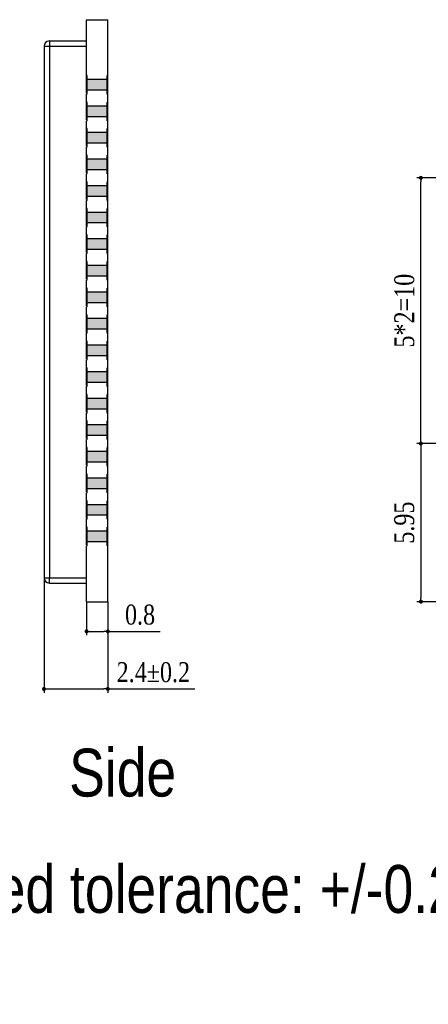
# Model space of a CAD drawing. Header units: millimetres. Extents: x -15.7 to 68.4, y -15.2 to 25.9.
# Tile 2 of 7: x 23.4 to 38.7, y -15.2 to 21.9. Entities that reach past the tile are written whole.
import ezdxf

# ---------------------------------------------------------------- set-up
doc = ezdxf.new("R2010")
doc.units = ezdxf.units.MM
doc.header["$LTSCALE"] = 30.734
doc.header["$PDMODE"] = 3
doc.header["$PDSIZE"] = 8
doc.layers.get('0').update_dxf_attribs({"linetype": 'CONTINUOUS'})
doc.layers.get('Defpoints').update_dxf_attribs({"linetype": 'CONTINUOUS'})
for name, color, linetype in [('01 实线', 7, 'CONTINUOUS'), ('02___PRT_ALL_AXES', 7, 'CONTINUOUS'), ('03 标注', 3, 'CONTINUOUS')]:
    doc.layers.add(name, color=color, linetype=linetype)
doc.styles.add('Font_1_Times New Roman', font='times.ttf', dxfattribs={"width": 0.8})
doc.styles.add('ST1', font='arial.ttf', dxfattribs={"width": 0.8})
doc.dimstyles.new('Dim._2_spot_mini', dxfattribs={"dimscale": 0.3, "dimtxt": 2.5, "dimasz": 0.5, "dimexe": 0.5, "dimexo": 0, "dimgap": 0.8, "dimtad": 1, "dimdec": 3, "dimzin": 9, "dimdsep": 46, "dimtxsty": 'Font_1_Times New Roman', "dimblk": 'DOT', "dimcen": 0.1, "dimclrd": 256, "dimclre": 256, "dimclrt": 256, "dimadec": 0, "dimazin": 0, "dimtp": 0.1, "dimtm": 0.1, "dimtfac": 1, "dimtdec": 3, "dimtmove": 0, "dimatfit": 3, "dimfxl": 0, "dimtolj": 1, "dimlwd": -1, "dimlwe": -1, "dimarcsym": 0})

# ---------------------------------------------------------------- blocks, each defined once
blk = doc.blocks.new('_Dot')
at = {"color": 0, "linetype": 'ByBlock', "lineweight": -2}
blk.add_line((-0.5, 0), (-1, 0), dxfattribs=at)
at = {"color": 0, "linetype": 'ByBlock', "const_width": 0.5}
blk.add_lwpolyline([(-0.25, 0, 1), (0.25, 0, 1)], format="xyb", close=True, dxfattribs=at)
blk = doc.blocks.new('*D3')
at = {"ltscale": 0.05, "transparency": 16777216}
for p, q in [((24.279, 0.9), (24.279, -3.433)), ((26.679, 0), (26.679, -3.433)), ((24.429, -3.283), (26.529, -3.283)), ((26.679, -3.283), (29.954, -3.283))]:
    blk.add_line(p, q, dxfattribs=at)
at = {"layer": 'Defpoints', "color": 0, "ltscale": 0.05, "transparency": 16777216}
for p in [(24.279, 0.9), (26.679, 0), (24.279, -3.283)]:
    blk.add_point(p, dxfattribs=at)
at = {"ltscale": 0.05, "transparency": 16777216, "xscale": 0.15, "yscale": 0.15, "zscale": 0.15, "rotation": 180}
blk.add_blockref('_Dot', (24.279, -3.283), dxfattribs=at)
at = {"ltscale": 0.05, "transparency": 16777216, "xscale": 0.15, "yscale": 0.15, "zscale": 0.15}
blk.add_blockref('_Dot', (26.679, -3.283), dxfattribs=at)
at = {"ltscale": 0.05, "transparency": 16777216, "insert": (28.392, -2.66), "char_height": 0.75, "attachment_point": 5, "style": 'Font_1_Times New Roman'}
blk.add_mtext('\\A1;2.4±0.2', dxfattribs=at)
blk = doc.blocks.new('*D4')
at = {"ltscale": 0.05, "transparency": 16777216}
for p, q in [((25.879, 0), (25.879, -1.266)), ((26.679, 0), (26.679, -1.266)), ((26.029, -1.116), (26.529, -1.116)), ((26.679, -1.116), (28.645, -1.116))]:
    blk.add_line(p, q, dxfattribs=at)
at = {"layer": 'Defpoints', "color": 0, "ltscale": 0.05, "transparency": 16777216}
for p in [(25.879, 0), (26.679, 0), (26.679, -1.116)]:
    blk.add_point(p, dxfattribs=at)
at = {"ltscale": 0.05, "transparency": 16777216, "xscale": 0.15, "yscale": 0.15, "zscale": 0.15, "rotation": 180}
blk.add_blockref('_Dot', (25.879, -1.116), dxfattribs=at)
at = {"ltscale": 0.05, "transparency": 16777216, "xscale": 0.15, "yscale": 0.15, "zscale": 0.15}
blk.add_blockref('_Dot', (26.679, -1.116), dxfattribs=at)
at = {"ltscale": 0.05, "transparency": 16777216, "insert": (27.892, -0.494), "char_height": 0.75, "attachment_point": 5, "style": 'Font_1_Times New Roman'}
blk.add_mtext('\\A1;0.8', dxfattribs=at)
blk = doc.blocks.new('*D18')
at = {"ltscale": 0.05, "transparency": 16777216}
for p, q in [((43.713, 5.95), (38.309, 5.95)), ((38.459, 5.8), (38.459, 0.15)), ((41.763, 0), (38.309, 0))]:
    blk.add_line(p, q, dxfattribs=at)
at = {"layer": 'Defpoints', "color": 0, "ltscale": 0.05, "transparency": 16777216}
for p in [(43.713, 5.95), (38.459, 0), (41.763, 0)]:
    blk.add_point(p, dxfattribs=at)
at = {"ltscale": 0.05, "transparency": 16777216, "xscale": 0.15, "yscale": 0.15, "zscale": 0.15}
for p, rotation in [((38.459, 5.95), 90), ((38.459, 0), 270)]:
    blk.add_blockref('_Dot', p, dxfattribs=dict(at, rotation=rotation))
at = {"ltscale": 0.05, "transparency": 16777216, "insert": (37.836, 2.975), "char_height": 0.75, "attachment_point": 5, "rotation": 90, "style": 'Font_1_Times New Roman'}
blk.add_mtext('\\A1;5.95', dxfattribs=at)
blk = doc.blocks.new('*D20')
at = {"ltscale": 0.05, "transparency": 16777216}
for p, q in [((43.713, 15.95), (38.309, 15.95)), ((38.459, 6.1), (38.459, 15.8)), ((43.713, 5.95), (38.309, 5.95))]:
    blk.add_line(p, q, dxfattribs=at)
at = {"layer": 'Defpoints', "color": 0, "ltscale": 0.05, "transparency": 16777216}
for p in [(38.459, 15.95), (43.713, 15.95), (43.713, 5.95)]:
    blk.add_point(p, dxfattribs=at)
at = {"ltscale": 0.05, "transparency": 16777216, "xscale": 0.15, "yscale": 0.15, "zscale": 0.15}
for p, rotation in [((38.459, 15.95), 90), ((38.459, 5.95), 270)]:
    blk.add_blockref('_Dot', p, dxfattribs=dict(at, rotation=rotation))
at = {"ltscale": 0.05, "transparency": 16777216, "insert": (37.837, 10.95), "char_height": 0.75, "attachment_point": 5, "rotation": 90, "style": 'Font_1_Times New Roman'}
blk.add_mtext('\\A1;5*2=10', dxfattribs=at)

msp = doc.modelspace()

# ---------------------------------------------------------------- hatches: boundary and pattern name
at = {"layer": '03 标注', "ltscale": 0.05}
h = msp.add_hatch(color=0, dxfattribs=at)
h.dxf.hatch_style = 1
h.paths.add_polyline_path([(25.8992, 19.65), (25.8992, 19.25), (26.6592, 19.25), (26.6592, 19.65)])
h.paths.add_polyline_path([(25.8992, 18.65), (25.8992, 18.25), (26.6592, 18.25), (26.6592, 18.65)])
h.paths.add_polyline_path([(25.8992, 17.65), (25.8992, 17.25), (26.6592, 17.25), (26.6592, 17.65)])
h.paths.add_polyline_path([(25.8992, 16.65), (25.8992, 16.25), (26.6592, 16.25), (26.6592, 16.65)])
h.paths.add_polyline_path([(26.6592, 15.25), (26.6592, 15.65), (25.8992, 15.65), (25.8992, 15.25)])
h.paths.add_polyline_path([(26.6592, 14.25), (26.6592, 14.65), (25.8992, 14.65), (25.8992, 14.25)])
h.paths.add_polyline_path([(25.8992, 13.65), (25.8992, 13.25), (26.6592, 13.25), (26.6592, 13.65)])
h.paths.add_polyline_path([(25.8992, 12.65), (25.8992, 12.25), (26.6592, 12.25), (26.6592, 12.65)])
h.paths.add_polyline_path([(25.8992, 11.65), (25.8992, 11.25), (26.6592, 11.25), (26.6592, 11.65)])
h.paths.add_polyline_path([(25.8992, 10.65), (25.8992, 10.25), (26.6592, 10.25), (26.6592, 10.65)])
h.paths.add_polyline_path([(26.6592, 9.25), (26.6592, 9.65), (25.8992, 9.65), (25.8992, 9.25)])
h.paths.add_polyline_path([(26.6592, 8.25), (26.6592, 8.65), (25.8992, 8.65), (25.8992, 8.25)])
h.paths.add_polyline_path([(25.8992, 7.65), (25.8992, 7.25), (26.6592, 7.25), (26.6592, 7.65)])
h.paths.add_polyline_path([(25.8992, 6.65), (25.8992, 6.25), (26.6592, 6.25), (26.6592, 6.65)])
h.paths.add_polyline_path([(26.6592, 5.25), (26.6592, 5.65), (25.8992, 5.65), (25.8992, 5.25)])
h.paths.add_polyline_path([(26.6592, 4.25), (26.6592, 4.65), (25.8992, 4.65), (25.8992, 4.25)])
h.paths.add_polyline_path([(25.8992, 3.65), (25.8992, 3.25), (26.6592, 3.25), (26.6592, 3.65)])
h.paths.add_polyline_path([(25.8992, 2.65), (25.8992, 2.25), (26.6592, 2.25), (26.6592, 2.65)])

# ---------------------------------------------------------------- linework, layer by layer
at = {"color": 7, "linetype": 'Continuous'}
for p, q in [((25.8792, 21.9), (26.6792, 21.9)), ((26.6792, 0), (26.6792, 21.9)), ((24.2792, 20.9), (24.2792, 0.9)), ((24.2792, 20.9), (25.8792, 20.9)), ((24.4792, 21.1), (24.4792, 20.9)), ((24.4792, 21.1), (25.8792, 21.1)), ((24.4792, 20.9), (24.4792, 0.9)), ((25.8992, 19.8), (25.8792, 19.8)), ((26.6792, 19.8), (26.6592, 19.8)), ((25.8992, 19.1), (25.8792, 19.1)), ((26.6592, 19.1), (26.6792, 19.1)), ((25.8992, 18.8), (25.8792, 18.8)), ((26.6792, 18.8), (26.6592, 18.8)), ((25.8992, 18.1), (25.8792, 18.1)), ((25.8992, 17.8), (25.8792, 17.8)), ((26.6592, 18.1), (26.6792, 18.1)), ((26.6792, 17.8), (26.6592, 17.8)), ((25.8992, 17.1), (25.8792, 17.1)), ((26.6592, 17.1), (26.6792, 17.1)), ((25.8992, 16.8), (25.8792, 16.8)), ((26.6792, 16.8), (26.6592, 16.8)), ((25.8992, 16.1), (25.8792, 16.1)), ((26.6592, 16.1), (26.6792, 16.1)), ((25.8992, 15.8), (25.8792, 15.8)), ((26.6792, 15.8), (26.6592, 15.8)), ((25.8992, 15.1), (25.8792, 15.1)), ((26.6592, 15.1), (26.6792, 15.1)), ((25.8992, 14.8), (25.8792, 14.8)), ((26.6792, 14.8), (26.6592, 14.8)), ((25.8992, 14.1), (25.8792, 14.1)), ((26.6592, 14.1), (26.6792, 14.1)), ((25.8992, 13.8), (25.8792, 13.8)), ((26.6792, 13.8), (26.6592, 13.8)), ((25.8992, 13.1), (25.8792, 13.1)), ((26.6592, 13.1), (26.6792, 13.1)), ((25.8992, 12.8), (25.8792, 12.8)), ((26.6792, 12.8), (26.6592, 12.8)), ((25.8992, 12.1), (25.8792, 12.1)), ((26.6592, 12.1), (26.6792, 12.1)), ((25.8992, 11.8), (25.8792, 11.8)), ((26.6792, 11.8), (26.6592, 11.8)), ((25.8992, 11.1), (25.8792, 11.1)), ((25.8992, 10.8), (25.8792, 10.8)), ((26.6592, 11.1), (26.6792, 11.1)), ((26.6792, 10.8), (26.6592, 10.8)), ((25.8992, 10.1), (25.8792, 10.1)), ((26.6592, 10.1), (26.6792, 10.1)), ((25.8992, 9.8), (25.8792, 9.8)), ((26.6792, 9.8), (26.6592, 9.8)), ((25.8992, 9.1), (25.8792, 9.1)), ((26.6592, 9.1), (26.6792, 9.1)), ((25.8992, 8.8), (25.8792, 8.8)), ((26.6792, 8.8), (26.6592, 8.8)), ((25.8992, 8.1), (25.8792, 8.1)), ((25.8992, 7.8), (25.8792, 7.8)), ((26.6592, 8.1), (26.6792, 8.1)), ((26.6792, 7.8), (26.6592, 7.8)), ((25.8992, 7.1), (25.8792, 7.1)), ((26.6592, 7.1), (26.6792, 7.1)), ((25.8992, 6.8), (25.8792, 6.8)), ((26.6792, 6.8), (26.6592, 6.8)), ((25.8992, 6.1), (25.8792, 6.1)), ((26.6592, 6.1), (26.6792, 6.1)), ((25.8992, 5.8), (25.8792, 5.8)), ((26.6792, 5.8), (26.6592, 5.8)), ((25.8992, 5.1), (25.8792, 5.1)), ((26.6592, 5.1), (26.6792, 5.1)), ((25.8992, 4.8), (25.8792, 4.8)), ((26.6792, 4.8), (26.6592, 4.8)), ((25.8992, 4.1), (25.8792, 4.1)), ((26.6592, 4.1), (26.6792, 4.1)), ((25.8992, 3.8), (25.8792, 3.8)), ((26.6792, 3.8), (26.6592, 3.8)), ((25.8992, 3.1), (25.8792, 3.1)), ((26.6592, 3.1), (26.6792, 3.1)), ((25.8992, 2.8), (25.8792, 2.8)), ((26.6792, 2.8), (26.6592, 2.8)), ((25.8992, 2.1), (25.8792, 2.1)), ((26.6592, 2.1), (26.6792, 2.1)), ((24.2792, 0.9), (25.8792, 0.9)), ((24.4792, 0.7), (24.4792, 0.9)), ((24.4792, 0.7), (25.8792, 0.7)), ((25.8792, 0), (26.6792, 0))]:
    msp.add_line(p, q, dxfattribs=at)
for centre, start, end in [((24.4792, 20.9), 90, 180), ((24.4792, 0.9), 180, 270)]:
    msp.add_arc(centre, 0.2, start, end, dxfattribs=at)
at = {"layer": '02___PRT_ALL_AXES', "color": 7, "linetype": 'Continuous'}
for p, q in [((25.8792, 19.1347), (25.8792, 21.9)), ((25.8992, 19.1), (25.8992, 19.8)), ((26.6592, 19.65), (25.8992, 19.65)), ((26.6592, 19.1), (26.6592, 19.8)), ((25.8792, 18.1347), (25.8792, 19.1)), ((26.6592, 19.25), (25.8992, 19.25)), ((25.8992, 18.1), (25.8992, 18.8)), ((26.6592, 18.65), (25.8992, 18.65)), ((26.6592, 18.1), (26.6592, 18.8)), ((26.6592, 18.25), (25.8992, 18.25)), ((25.8792, 17.1347), (25.8792, 18.1)), ((25.8992, 17.1), (25.8992, 17.8)), ((26.6592, 17.1), (26.6592, 17.8)), ((26.6592, 17.65), (25.8992, 17.65)), ((25.8792, 16.1347), (25.8792, 17.1)), ((26.6592, 17.25), (25.8992, 17.25)), ((25.8992, 16.1), (25.8992, 16.8)), ((26.6592, 16.1), (26.6592, 16.8)), ((26.6592, 16.65), (25.8992, 16.65)), ((25.8792, 15.1347), (25.8792, 16.1)), ((26.6592, 16.25), (25.8992, 16.25)), ((25.8992, 15.1), (25.8992, 15.8)), ((26.6592, 15.65), (25.8992, 15.65)), ((26.6592, 15.1), (26.6592, 15.8)), ((26.6592, 15.25), (25.8992, 15.25)), ((25.8792, 14.1347), (25.8792, 15.1)), ((25.8992, 14.1), (25.8992, 14.8)), ((26.6592, 14.65), (25.8992, 14.65)), ((26.6592, 14.1), (26.6592, 14.8)), ((25.8792, 13.1347), (25.8792, 14.1)), ((26.6592, 14.25), (25.8992, 14.25)), ((25.8992, 13.1), (25.8992, 13.8)), ((26.6592, 13.1), (26.6592, 13.8)), ((26.6592, 13.65), (25.8992, 13.65)), ((25.8792, 12.1347), (25.8792, 13.1)), ((26.6592, 13.25), (25.8992, 13.25)), ((25.8992, 12.1), (25.8992, 12.8)), ((26.6592, 12.65), (25.8992, 12.65)), ((26.6592, 12.1), (26.6592, 12.8)), ((26.6592, 12.25), (25.8992, 12.25)), ((25.8792, 11.1347), (25.8792, 12.1)), ((25.8992, 11.1), (25.8992, 11.8)), ((26.6592, 11.65), (25.8992, 11.65)), ((26.6592, 11.1), (26.6592, 11.8)), ((26.6592, 11.25), (25.8992, 11.25)), ((25.8792, 10.1347), (25.8792, 11.1)), ((25.8992, 10.1), (25.8992, 10.8)), ((26.6592, 10.1), (26.6592, 10.8)), ((26.6592, 10.65), (25.8992, 10.65)), ((25.8792, 9.1347), (25.8792, 10.1)), ((26.6592, 10.25), (25.8992, 10.25)), ((25.8992, 9.1), (25.8992, 9.8)), ((26.6592, 9.65), (25.8992, 9.65)), ((26.6592, 9.1), (26.6592, 9.8)), ((25.8792, 8.1347), (25.8792, 9.1)), ((26.6592, 9.25), (25.8992, 9.25)), ((25.8992, 8.1), (25.8992, 8.8)), ((26.6592, 8.65), (25.8992, 8.65)), ((26.6592, 8.1), (26.6592, 8.8)), ((26.6592, 8.25), (25.8992, 8.25)), ((25.8792, 7.1347), (25.8792, 8.1)), ((25.8992, 7.1), (25.8992, 7.8)), ((26.6592, 7.1), (26.6592, 7.8)), ((26.6592, 7.65), (25.8992, 7.65)), ((25.8792, 6.1347), (25.8792, 7.1)), ((26.6592, 7.25), (25.8992, 7.25)), ((25.8992, 6.1), (25.8992, 6.8)), ((26.6592, 6.1), (26.6592, 6.8)), ((26.6592, 6.65), (25.8992, 6.65)), ((25.8792, 5.1347), (25.8792, 6.1)), ((26.6592, 6.25), (25.8992, 6.25)), ((25.8992, 5.1), (25.8992, 5.8)), ((26.6592, 5.65), (25.8992, 5.65)), ((26.6592, 5.1), (26.6592, 5.8)), ((26.6592, 5.25), (25.8992, 5.25)), ((25.8792, 4.1347), (25.8792, 5.1)), ((25.8992, 4.1), (25.8992, 4.8)), ((26.6592, 4.65), (25.8992, 4.65)), ((26.6592, 4.1), (26.6592, 4.8)), ((25.8792, 3.1347), (25.8792, 4.1)), ((26.6592, 4.25), (25.8992, 4.25)), ((25.8992, 3.1), (25.8992, 3.8)), ((26.6592, 3.1), (26.6592, 3.8)), ((26.6592, 3.65), (25.8992, 3.65)), ((25.8792, 2.1347), (25.8792, 3.1)), ((26.6592, 3.25), (25.8992, 3.25)), ((25.8992, 2.1), (25.8992, 2.8)), ((26.6592, 2.65), (25.8992, 2.65)), ((26.6592, 2.1), (26.6592, 2.8)), ((26.6592, 2.25), (25.8992, 2.25)), ((25.8792, 0), (25.8792, 2.1))]:
    msp.add_line(p, q, dxfattribs=at)

# ---------------------------------------------------------------- texts
at = {"layer": '01 实线', "insert": (25.2253, -5.5316), "char_height": 1.8, "attachment_point": 1, "style": 'ST1'}
msp.add_mtext_dynamic_manual_height_columns('Side', width=5.162481, gutter_width=15, heights=[0], dxfattribs=at)
at = {"layer": '01 实线', "insert": (14.4086, -9.9105), "char_height": 1.8, "width": 29.735872, "attachment_point": 1, "style": 'ST1'}
msp.add_mtext('\\pi1.2302;Unlabeled tolerance: +/-0.2mm', dxfattribs=at)

# ---------------------------------------------------------------- dimensions: what is measured, and where the dimension line sits
at = {"ltscale": 0.05}
dim = msp.add_linear_dim(base=(38.4585, 15.95), p1=(43.7126, 5.95), p2=(43.7126, 15.95), angle=90, text='5*2=<>', dimstyle='Dim._2_spot_mini', dxfattribs=at)
dim.commit()
dim.dimension.update_dxf_attribs({"geometry": '*D20', "text_midpoint": (37.837, 10.95)})
dim = msp.add_linear_dim(base=(38.4585, 0), p1=(43.7126, 5.95), p2=(41.7626, 0), angle=90, dimstyle='Dim._2_spot_mini', dxfattribs=at)
dim.commit()
dim.dimension.update_dxf_attribs({"geometry": '*D18', "text_midpoint": (38.4585, 2.975), "dimtype": 160})
dim = msp.add_linear_dim(base=(24.2792, -3.283), p1=(26.6792, 0), p2=(24.2792, 0.9), dimstyle='Dim._2_spot_mini', override={"dimgap": 0.8, "dimtol": 1, "dimlim": 0, "dimtp": 0.2, "dimtm": 0.2}, dxfattribs=at)
dim.commit()
dim.dimension.update_dxf_attribs({"geometry": '*D3', "text_midpoint": (28.3918, -3.283), "dimtype": 160})
dim = msp.add_linear_dim(base=(26.6792, -1.1164), p1=(25.8792, 0), p2=(26.6792, 0), dimstyle='Dim._2_spot_mini', dxfattribs=at)
dim.commit()
dim.dimension.update_dxf_attribs({"geometry": '*D4', "text_midpoint": (27.8924, -1.1164), "dimtype": 160})

doc.saveas('drawing.dxf')
